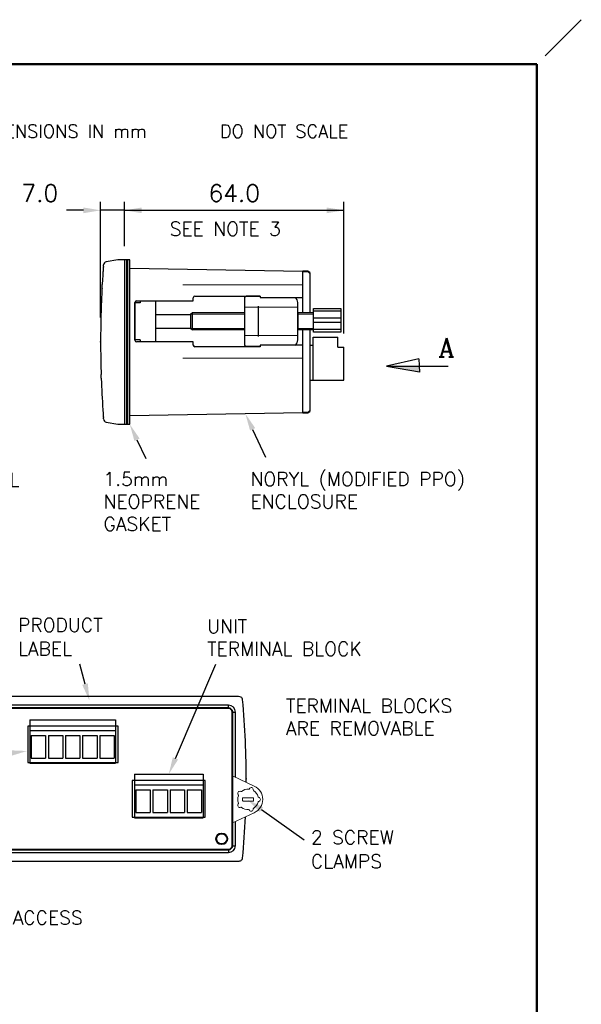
# Model space of a CAD drawing. Extents: x 0 to 196, y 0 to 279.
# Tile 4 of 4: x 114 to 196, y 135 to 279. Entities that reach past the tile are written whole.
import ezdxf
from ezdxf.enums import TextEntityAlignment as Align

# ---------------------------------------------------------------- set-up
doc = ezdxf.new("R2010")
doc.units = 0
doc.header["$LTSCALE"] = 0.5
doc.header["$MEASUREMENT"] = 0
doc.linetypes.add('CENTER2', pattern=[28.575, 19.05, -3.175, 3.175, -3.175])
doc.layers.get('DEFPOINTS').update_dxf_attribs({"color": 96})
for name, color, linetype in [('CENTER', 5, 'CENTER2'), ('FINE', 244, 'Continuous'), ('FORMAT', 7, 'Continuous'), ('TEXT', 5, 'Continuous')]:
    doc.layers.add(name, color=color, linetype=linetype)
doc.layers.add('Clamp', color=1, linetype='Continuous', lineweight=20)
doc.layers.add('OBJECT', color=1, linetype='Continuous', lineweight=50)
doc.styles.add('ROMANC', font='romanc', dxfattribs={"height": 3})
doc.styles.add('ROMANS', font='romans', dxfattribs={"height": 2.5})
doc.dimstyles.get("Standard").update_dxf_attribs({"dimtxt": 0.18, "dimasz": 0.18, "dimexe": 0.18, "dimexo": 0.0625, "dimgap": 0.09, "dimtad": 0, "dimtih": 1, "dimtoh": 1, "dimdec": 4, "dimzin": 0, "dimdsep": 46, "dimtxsty": 'Standard', "dimcen": 0.09, "dimadec": 0, "dimazin": 0, "dimtfac": 1, "dimtdec": 4, "dimtofl": 0, "dimtmove": 0, "dimatfit": 3, "dimfxl": 0, "dimtolj": 1, "dimtzin": 0, "dimarcsym": 0})

# ---------------------------------------------------------------- blocks, each defined once
blk = doc.blocks.new('clamp-ee0.5r')
blk.add_lwpolyline([(5.5, -0.9), (2.31, -2.39, 0.63707), (2.31, -6.27), (5.5, -7.76)], format="xyb")
blk.add_lwpolyline([(2.4, -4.45), (2.4, -4.2, -0.414214), (2.52, -4.08), (3.9, -4.08, -0.414214), (4.02, -4.2), (4.02, -4.45, -0.414214), (3.9, -4.58), (2.52, -4.58, -0.414214), (2.4, -4.45)], format="xyb", close=True)
for centre, radius, start, end in [((2.75, -2.9), 0.3, 27.4801, 188.5199), ((3.12, -2.71), 0.125, 207.4801, 273.0506), ((3.21, -4.33), 1.5, 50.9494, 93.0506), ((1.71, -4.33), 0.3, 99.4801, 260.5199), ((1.64, -3.91), 0.125, 279.4801, 345.0506), ((3.21, -4.33), 1.5, 122.9494, 165.0506), ((2.33, -2.97), 0.125, 302.9494, 8.5199), ((4.23, -3.07), 0.125, 230.9494, 296.5199), ((4.42, -3.45), 0.3, 315.4801, 116.5199), ((4.73, -3.75), 0.125, 135.4801, 201.0506), ((3.21, -4.33), 1.5, 338.9494, 21.0506), ((1.64, -4.75), 0.125, 14.9494, 80.5199), ((3.21, -4.33), 1.5, 194.9494, 237.0506), ((2.33, -5.69), 0.125, 351.4801, 57.0506), ((2.75, -5.76), 0.3, 171.4801, 332.5199), ((3.21, -4.33), 1.5, 266.9494, 309.0506), ((4.23, -5.59), 0.125, 63.4801, 129.0506), ((4.42, -5.21), 0.3, 243.4801, 44.5199), ((4.73, -4.91), 0.125, 158.9494, 224.5199), ((3.12, -5.95), 0.125, 86.9494, 152.5199)]:
    blk.add_arc(centre, radius, start, end)
blk = doc.blocks.new('FORMAT-FIXED')
at = {"layer": 'DEFPOINTS'}
blk.add_line((190.6, 273.46), (195.87, 278.74), dxfattribs=at)
at = {"layer": 'FORMAT', "color": 1, "lineweight": 50}
for p in [(6.5, 272.24), (189.37, 6.5)]:
    blk.add_line(p, (189.37, 272.24), dxfattribs=at)
blk = doc.blocks.new('PROJECTION')
at = {"layer": 'CENTER', "ltscale": 0.5}
blk.add_line((4.28, 4.28), (4.28, -4.27), dxfattribs=at)
at = {"layer": 'CENTER'}
blk.add_line((23.35, 0), (0, 0), dxfattribs=at)
at = {"layer": 'FORMAT'}
for p, q in [((16.41, 1.42), (21.92, 2.85)), ((21.92, 2.85), (21.92, -2.85)), ((16.41, 1.42), (16.41, -1.42)), ((16.41, -1.42), (21.92, -2.85))]:
    blk.add_line(p, q, dxfattribs=at)
for radius in [2.85, 1.43]:
    blk.add_circle((4.28, 0), radius, dxfattribs=at)
at = {"layer": 'FORMAT', "color": 7, "linetype": 'Continuous', "style": 'ROMANS'}
blk.add_text('THIRD ANGLE PROJECTION      DIMENSIONS IN mm      DO NOT SCALE', height=1.9, dxfattribs=at).set_placement((30.02, -0.97))
blk = doc.blocks.new('*D6')
at = {"color": 0, "linetype": 'ByBlock', "lineweight": -2}
for p, q in [((125.79, 235.26), (125.79, 252.17)), ((129.29, 245.71), (129.29, 252.17)), ((123.29, 250.92), (120.79, 250.92)), ((129.29, 250.92), (125.79, 250.92)), ((131.79, 250.92), (134.29, 250.92))]:
    blk.add_line(p, q, dxfattribs=at)
at = {"color": 0, "linetype": 'ByBlock'}
for points in [[(125.79, 250.92), (123.29, 251.33), (123.29, 250.5)], [(129.29, 250.92), (131.79, 251.33), (131.79, 250.5)]]:
    blk.add_solid(points, dxfattribs=at)
at = {"layer": 'DEFPOINTS', "color": 0, "linetype": 'ByBlock'}
for p in [(129.29, 243.71), (125.79, 233.26)]:
    blk.add_point(p, dxfattribs=at)
at = {"color": 0, "linetype": 'ByBlock', "lineweight": -2, "insert": (116.92, 253.42), "char_height": 2.5, "attachment_point": 5, "style": 'ROMANS'}
blk.add_mtext('\\A1;7.0', dxfattribs=at)
blk = doc.blocks.new('*D7')
at = {"color": 0, "linetype": 'ByBlock', "lineweight": -2}
for p, q in [((129.29, 245.71), (129.29, 252.17)), ((161.27, 232.94), (161.27, 252.17)), ((129.29, 250.92), (161.27, 250.92)), ((129.29, 243.71), (129.29, 243.71))]:
    blk.add_line(p, q, dxfattribs=at)
at = {"color": 0, "linetype": 'ByBlock'}
for points in [[(129.29, 250.92), (131.79, 250.5), (131.79, 251.33)], [(161.27, 250.92), (158.77, 250.5), (158.77, 251.33)]]:
    blk.add_solid(points, dxfattribs=at)
at = {"layer": 'DEFPOINTS', "color": 0, "linetype": 'ByBlock'}
for p in [(129.29, 243.71), (161.27, 230.94)]:
    blk.add_point(p, dxfattribs=at)
at = {"color": 0, "linetype": 'ByBlock', "lineweight": -2, "insert": (145.28, 253.42), "char_height": 2.5, "attachment_point": 5, "style": 'ROMANS'}
blk.add_mtext('\\A1;64.0', dxfattribs=at)

msp = doc.modelspace()

# ---------------------------------------------------------------- linework, layer by layer
for p, q in [((126.192, 242.742), (126.208, 242.944)), ((128.286, 243.693), (126.619, 243.399)), ((129.286, 243.711), (128.286, 243.693)), ((129.286, 243.711), (129.286, 219.706)), ((155.286, 242.004), (130.036, 242.445)), ((155.286, 235.956), (155.286, 242.004)), ((156.286, 241.741), (156.286, 235.956)), ((125.992, 239.57), (126.021, 240.092)), ((130.786, 231.958), (130.786, 237.458)), ((131.036, 237.708), (139.286, 237.708)), ((139.286, 237.708), (139.286, 238.158)), ((139.536, 238.408), (149.036, 238.408)), ((149.036, 238.408), (149.036, 238.198)), ((149.036, 238.198), (155.286, 238.198)), ((154.536, 235.956), (154.536, 233.456)), ((154.536, 235.956), (154.536, 234.706)), ((155.286, 221.412), (155.286, 233.456)), ((156.286, 233.456), (156.286, 221.675)), ((139.286, 231.708), (131.036, 231.708)), ((139.286, 231.258), (139.286, 231.708)), ((149.036, 231.008), (139.536, 231.008)), ((155.286, 231.218), (149.036, 231.218)), ((149.036, 231.218), (149.036, 231.008)), ((125.879, 226.424), (125.862, 226.949)), ((130.036, 220.971), (155.286, 221.412)), ((126.208, 220.472), (126.192, 220.674)), ((126.619, 220.017), (128.286, 219.723)), ((128.286, 219.723), (129.286, 219.706)), ((145.89, 179.953), (100.143, 179.953)), ((144.454, 178.701), (101.579, 178.701)), ((144.454, 178.247), (141.116, 178.247)), ((145.454, 168.178), (145.454, 177.701)), ((145.454, 158.201), (145.454, 161.742)), ((101.579, 157.201), (144.454, 157.201)), ((141.116, 157.654), (144.454, 157.654)), ((100.143, 155.948), (145.89, 155.948))]:
    msp.add_line(p, q)
at = {"color": 7, "linetype": 'Continuous', "lineweight": 40}
for p, q in [((156.04, 241.991), (155.286, 242.004)), ((155.286, 221.412), (156.04, 221.425)), ((144.454, 178.247), (101.579, 178.247)), ((145, 158.201), (145, 177.701)), ((101.579, 157.654), (144.454, 157.654))]:
    msp.add_line(p, q, dxfattribs=at)
at = {"lineweight": 5}
for p, q in [((137.786, 240.055), (155.286, 240.055)), ((137.786, 229.362), (155.286, 229.362))]:
    msp.add_line(p, q, dxfattribs=at)
at = {"lineweight": 25}
for p, q in [((131.536, 237.414), (130.786, 237.414)), ((130.786, 237.414), (130.786, 231.997)), ((131.536, 237.695), (131.536, 237.414)), ((133.786, 237.708), (133.786, 231.708)), ((146.786, 238.18), (146.786, 231.236)), ((149.036, 238.38), (146.986, 238.38)), ((154.536, 232.036), (154.536, 237.476)), ((133.786, 235.706), (138.911, 235.706)), ((139.161, 235.956), (138.911, 235.706)), ((138.911, 235.706), (138.911, 233.706)), ((139.161, 233.456), (139.161, 235.956)), ((146.786, 235.956), (139.161, 235.956)), ((156.811, 235.956), (154.536, 235.956)), ((133.786, 233.706), (138.911, 233.706)), ((138.911, 233.706), (139.161, 233.456)), ((146.786, 233.456), (139.161, 233.456)), ((156.811, 233.456), (154.536, 233.456)), ((131.536, 231.997), (130.786, 231.997)), ((131.536, 231.997), (131.536, 231.717)), ((149.036, 231.036), (146.986, 231.036))]:
    msp.add_line(p, q, dxfattribs=at)
at = {"lineweight": 15}
for p, q in [((133.786, 237.667), (131.536, 237.667)), ((146.786, 235.756), (138.961, 235.756)), ((154.536, 236.764), (146.786, 236.764)), ((156.811, 235.756), (154.536, 235.756)), ((146.786, 233.656), (138.961, 233.656)), ((156.811, 233.656), (154.536, 233.656)), ((133.786, 231.744), (131.536, 231.744)), ((154.536, 232.652), (146.786, 232.652))]:
    msp.add_line(p, q, dxfattribs=at)
for points in [[(129.286, 219.706), (130.036, 219.706), (130.036, 243.708), (129.286, 243.708)], [(160.794, 233.151), (156.811, 233.151), (156.811, 236.591), (160.794, 236.591)]]:
    msp.add_lwpolyline(points, close=True)
at = {"color": 7, "linetype": 'Continuous', "lineweight": 40}
msp.add_circle((143.454, 159.201), 0.797, dxfattribs=at)
for centre, radius, start, end in [((126.706, 242.907), 0.5, 100, 175.70408), ((131.036, 237.458), 0.25, 90, 180), ((139.536, 238.158), 0.25, 90, 180), ((131.036, 231.958), 0.25, 180, 270), ((139.536, 231.258), 0.25, 180, 270), ((126.706, 220.509), 0.5, 184.29592, 260), ((144.454, 177.701), 1, 0, 90), ((144.454, 177.701), 0.546, 0, 90), ((22.001, 167.951), 125.017, 359.76978, 5.31063), ((22.001, 167.951), 125.017, 354.68937, 357.46183), ((144.454, 158.201), 0.546, 270, 0), ((144.454, 158.201), 1, 270, 0)]:
    msp.add_arc(centre, radius, start, end)
for centre, radius, start, end in [((156.036, 241.741), 0.25, 0, 89), ((156.036, 221.675), 0.25, 271, 360), ((144.454, 177.701), 0.546, 0, 90), ((144.454, 158.201), 0.546, 270, 0)]:
    msp.add_arc(centre, radius, start, end, dxfattribs=at)
at = {"lineweight": 25}
for centre, radius, start, end in [((131.936, 237.695), 0.4, 178.09706, 180), ((146.986, 238.18), 0.2, 90, 180), ((153.612, 237.461), 0.924, 0.92074, 52.90911), ((131.936, 231.717), 0.4, 180, 181.21506), ((153.536, 232.036), 1, 305.15659, 0), ((146.986, 231.236), 0.2, 180, 270)]:
    msp.add_arc(centre, radius, start, end, dxfattribs=at)
for points, knots in [([(126.151, 242.158), (126.145, 242.076), (126.139, 241.994), (126.134, 241.912), (126.113, 241.609), (126.093, 241.305), (126.074, 241.002), (126.068, 240.903), (126.062, 240.804), (126.056, 240.705)], [0.0011720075, 0.0011720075, 0.0011720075, 0.0011720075, 0.0016650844, 0.0016650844, 0.0016650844, 0.0034888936, 0.0034888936, 0.0034888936, 0.004083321, 0.004083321, 0.004083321, 0.004083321]), ([(126.192, 242.742), (126.192, 242.742), (126.191, 242.727), (126.187, 242.668), (126.184, 242.625), (126.176, 242.518), (126.171, 242.453), (126.161, 242.312), (126.156, 242.235), (126.151, 242.158)], [0, 0, 0, 0, 0.25, 0.25, 0.5, 0.5, 0.75, 0.75, 1, 1, 1, 1]), ([(126.056, 240.705), (126.051, 240.625), (126.047, 240.546), (126.038, 240.398), (126.034, 240.33), (126.028, 240.216), (126.025, 240.17), (126.022, 240.108), (126.021, 240.092), (126.021, 240.092)], [0, 0, 0, 0, 0.25, 0.25, 0.5, 0.5, 0.75, 0.75, 1, 1, 1, 1]), ([(125.972, 239.165), (125.958, 238.886), (125.931, 238.326), (125.897, 237.487), (125.867, 236.646), (125.841, 235.805), (125.821, 234.963), (125.805, 234.12), (125.794, 233.276), (125.787, 232.432), (125.785, 231.587), (125.788, 230.742), (125.796, 229.895), (125.809, 229.049), (125.826, 228.201), (125.842, 227.636), (125.849, 227.354)], [0, 0, 0, 0, 0.07108462, 0.14222083, 0.21340894, 0.28464931, 0.35594227, 0.42728814, 0.49868726, 0.57013997, 0.64164659, 0.71320746, 0.78482291, 0.85649326, 0.92821885, 1, 1, 1, 1]), ([(125.992, 239.57), (125.992, 239.57), (125.992, 239.563), (125.99, 239.534), (125.989, 239.512), (125.986, 239.446), (125.984, 239.402), (125.978, 239.294), (125.975, 239.231), (125.972, 239.165)], [0, 0, 0, 0, 0.25, 0.25, 0.5, 0.5, 0.75, 0.75, 1, 1, 1, 1]), ([(125.849, 227.354), (125.851, 227.29), (125.853, 227.227), (125.856, 227.119), (125.858, 227.075), (125.86, 227.008), (125.861, 226.985), (125.861, 226.955), (125.862, 226.949), (125.862, 226.949)], [0, 0, 0, 0, 0.25, 0.25, 0.5, 0.5, 0.75, 0.75, 1, 1, 1, 1]), ([(125.879, 226.424), (125.879, 226.424), (125.88, 226.408), (125.882, 226.347), (125.884, 226.302), (125.888, 226.189), (125.89, 226.121), (125.896, 225.975), (125.899, 225.895), (125.902, 225.815)], [0, 0, 0, 0, 0.25, 0.25, 0.5, 0.5, 0.75, 0.75, 1, 1, 1, 1]), ([(126.151, 221.259), (126.156, 221.181), (126.161, 221.105), (126.171, 220.963), (126.176, 220.899), (126.184, 220.791), (126.187, 220.748), (126.191, 220.69), (126.192, 220.674), (126.192, 220.674)], [0, 0, 0, 0, 0.25, 0.25, 0.5, 0.5, 0.75, 0.75, 1, 1, 1, 1]), ([(146.482, 179.522), (146.476, 179.59), (146.452, 179.655), (146.377, 179.767), (146.326, 179.814), (146.156, 179.922), (146.023, 179.953), (145.89, 179.953)], [0, 0, 0, 0, 0.25, 0.25, 0.5, 0.5, 1, 1, 1, 1]), ([(145.89, 155.948), (145.956, 155.948), (146.022, 155.956), (146.15, 155.989), (146.213, 156.015), (146.325, 156.087), (146.376, 156.133), (146.452, 156.246), (146.476, 156.311), (146.482, 156.38)], [0, 0, 0, 0, 0.25, 0.25, 0.5, 0.5, 0.75, 0.75, 1, 1, 1, 1])]:
    msp.add_open_spline(points, degree=3, knots=knots)
msp.add_open_spline([(125.902, 225.815), (125.962, 224.295), (126.045, 222.776), (126.151, 221.259)], degree=3)
at = {"layer": 'CENTER'}
for p in [(125.786, 231.708), (147.019, 167.951)]:
    msp.add_point(p, dxfattribs=at)
at = {"layer": 'DEFPOINTS', "lineweight": 25}
msp.add_line((148.786, 232.493), (148.786, 236.924), dxfattribs=at)
at = {"layer": 'DEFPOINTS'}
for points in [[(115.153, 170.326), (128.36, 170.326), (128.36, 175.655), (115.153, 175.655)], [(130.404, 162.383), (141.029, 162.383), (141.029, 167.698), (130.404, 167.698)]]:
    msp.add_lwpolyline(points, close=True, dxfattribs=at)
at = {"layer": 'FINE'}
for p, q in [((160.794, 236.196), (156.811, 236.196)), ((160.753, 235.164), (156.811, 235.164)), ((160.754, 234.553), (156.811, 234.553)), ((160.794, 233.546), (156.811, 233.546)), ((144.454, 178.247), (144.454, 178.701)), ((145, 177.701), (145.454, 177.701)), ((145, 158.201), (145.454, 158.201)), ((144.454, 157.654), (144.454, 157.201))]:
    msp.add_line(p, q, dxfattribs=at)
at = {"layer": 'OBJECT'}
msp.add_line((129.661, 243.708), (129.661, 219.706), dxfattribs=at)
at = {"layer": 'TEXT'}
for p, q in [((156.766, 226.141), (156.766, 232.391)), ((156.766, 232.391), (160.366, 232.391)), ((160.366, 230.941), (160.366, 232.391)), ((156.286, 231.241), (156.766, 231.241)), ((156.766, 226.141), (156.766, 230.291)), ((160.366, 230.941), (161.266, 230.941)), ((161.266, 226.141), (161.266, 230.941)), ((172.208, 229.266), (167.473, 228.158)), ((172.208, 229.266), (172.272, 227.279)), ((167.473, 228.158), (176.473, 228.158)), ((172.272, 227.279), (167.486, 228.134)), ((156.286, 226.141), (156.811, 226.141)), ((156.766, 226.141), (161.266, 226.141)), ((147.955, 218.958), (149.853, 214.886)), ((131.092, 217.44), (132.358, 214.725)), ((123.516, 181.779), (122.741, 184.688)), ((136.7, 170.932), (142.587, 184.688)), ((115.466, 176.576), (127.966, 176.576)), ((115.466, 176.576), (115.466, 170.226)), ((127.966, 176.576), (127.966, 170.226)), ((115.466, 175.026), (127.966, 175.026)), ((115.666, 174.276), (117.766, 174.276)), ((115.666, 174.276), (115.666, 170.976)), ((117.766, 174.276), (117.766, 170.976)), ((118.166, 174.276), (118.166, 170.976)), ((118.166, 174.276), (120.266, 174.276)), ((120.266, 174.276), (120.266, 170.976)), ((120.666, 174.276), (120.666, 170.976)), ((120.666, 174.276), (122.766, 174.276)), ((122.766, 174.276), (122.766, 170.976)), ((123.166, 174.276), (123.166, 170.976)), ((123.166, 174.276), (125.266, 174.276)), ((125.266, 174.276), (125.266, 170.976)), ((125.666, 174.276), (125.666, 170.976)), ((125.666, 174.276), (127.766, 174.276)), ((127.766, 174.276), (127.766, 170.976)), ((115.466, 170.226), (127.966, 170.226)), ((115.666, 170.976), (117.766, 170.976)), ((118.166, 170.976), (120.266, 170.976)), ((120.666, 170.976), (122.766, 170.976)), ((123.166, 170.976), (125.266, 170.976)), ((125.666, 170.976), (127.766, 170.976)), ((130.716, 168.633), (140.716, 168.633)), ((130.716, 168.633), (130.716, 162.283)), ((140.716, 168.633), (140.716, 162.283)), ((130.716, 167.083), (140.716, 167.083)), ((130.916, 166.333), (133.016, 166.333)), ((130.916, 166.333), (130.916, 163.033)), ((133.016, 166.333), (133.016, 163.033)), ((133.416, 166.333), (133.416, 163.033)), ((133.416, 166.333), (135.516, 166.333)), ((135.516, 166.333), (135.516, 163.033)), ((135.916, 166.333), (135.916, 163.033)), ((135.916, 166.333), (138.016, 166.333)), ((138.016, 166.333), (138.016, 163.033)), ((138.416, 166.333), (138.416, 163.033)), ((138.416, 166.333), (140.516, 166.333)), ((140.516, 166.333), (140.516, 163.033)), ((130.916, 163.033), (133.016, 163.033)), ((133.416, 163.033), (135.516, 163.033)), ((135.916, 163.033), (138.016, 163.033)), ((138.416, 163.033), (140.516, 163.033)), ((149.25, 163.456), (155.466, 159.061)), ((130.716, 162.283), (140.716, 162.283))]:
    msp.add_line(p, q, dxfattribs=at)
for points in [[(167.473, 228.158), (172.244, 228.158), (172.272, 227.279)], [(147.577, 218.782), (148.333, 219.134), (146.899, 221.224)], [(130.715, 217.264), (131.47, 217.616), (130.036, 219.706)], [(123.919, 181.886), (123.113, 181.672), (124.16, 179.363)], [(112.553, 172.117), (112.657, 171.29), (115.086, 172.016)], [(136.317, 171.095), (137.083, 170.768), (135.716, 168.633)], [(149.009, 163.116), (149.491, 163.796), (147.209, 164.899)]]:
    msp.add_solid(points, dxfattribs=at)

# ---------------------------------------------------------------- block references
at = {"layer": 'Clamp', "rotation": 180}
msp.add_blockref('clamp-ee0.5r', (150.499, 160.626), dxfattribs=at)
at = {"layer": 'FORMAT'}
msp.add_blockref('FORMAT-FIXED', (0, 0), dxfattribs=at)
at = {"layer": 'OBJECT'}
msp.add_blockref('PROJECTION', (33.053, 262.486), dxfattribs=at)

# ---------------------------------------------------------------- texts
at = {"layer": 'TEXT'}
for s, height, style, p in [('SEE NOTE 3', 2, 'ROMANS', (135.861, 247.219)), ('A', 2.7, 'ROMANC', (175.055, 229.556)), ('1.5mm ', 2, 'ROMANS', (126.198, 210.695)), ('NORYL (MODIFIED PPO)', 2, 'ROMANS', (147.631, 210.695)), ('NEOPRENE', 2, 'ROMANS', (126.198, 207.424)), ('ENCLOSURE', 2, 'ROMANS', (147.631, 207.424)), ('GASKET', 2, 'ROMANS', (126.198, 204.152)), ('PRODUCT', 2, 'ROMANS', (113.741, 189.396)), ('LABEL', 2, 'ROMANS', (113.741, 185.946))]:
    msp.add_text(s, height=height, dxfattribs=dict(at, style=style)).set_placement(p)
at = {"layer": 'TEXT', "style": 'ROMANS'}
for s, p in [('INTERNAL', (101.697, 211.605)), ('UNIT', (141.316, 190.198)), ('TERMINAL BLOCK', (141.316, 186.926)), ('TERMINAL BLOCKS', (152.81, 178.613)), ('ARE REMOVABLE', (152.81, 175.341)), ('2 SCREW', (156.452, 159.421)), ('CLAMPS', (156.452, 155.918)), ('SCALE CARD ACCESS', (95.144, 147.704))]:
    msp.add_text(s, height=2, dxfattribs=at).set_placement(p, align=Align.MIDDLE_LEFT)

# ---------------------------------------------------------------- dimensions: what is measured, and where the dimension line sits
at = {"layer": 'TEXT'}
for base, p1, p2, picture, middle in [((125.794, 250.917), (129.286, 243.711), (125.794, 233.261), '*D6', (116.919, 253.417)), ((161.266, 250.917), (129.286, 243.708), (161.266, 230.941), '*D7', (145.276, 253.417))]:
    dim = msp.add_linear_dim(base=base, p1=p1, p2=p2, dimstyle='Standard', override={"dimtxt": 2.5, "dimasz": 2.5, "dimexe": 1.25, "dimexo": 2, "dimgap": 1.25, "dimtad": 1, "dimtih": 0, "dimtoh": 0, "dimdec": 1, "dimlfac": 2, "dimtxsty": 'ROMANS', "dimcen": 2.5, "dimtofl": 1, "dimtmove": 2}, dxfattribs=at)
    dim.commit()
    dim.dimension.update_dxf_attribs({"geometry": picture, "text_midpoint": middle})

doc.saveas('drawing.dxf')
